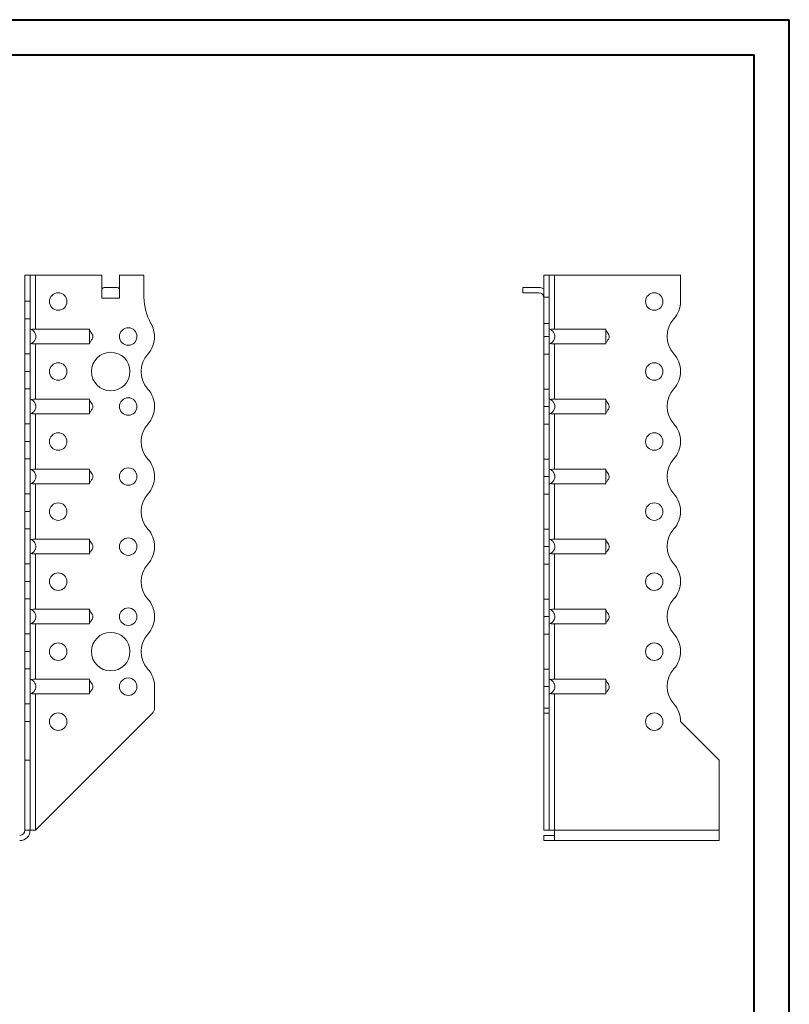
# Model space of a CAD drawing. Header units: millimetres. Extents: x 0 to 210, y 0 to 297.
# Tile 7 of 7: x 100 to 210, y 157 to 297. Entities that reach past the tile are written whole.
import ezdxf

# ---------------------------------------------------------------- set-up
doc = ezdxf.new("R2010")
doc.units = ezdxf.units.MM

msp = doc.modelspace()

# ---------------------------------------------------------------- linework, layer by layer
at = {"color": 7, "linetype": 'Continuous', "lineweight": 40}
for p, q in [((0.08, 297.21), (210.08, 297.21)), ((210.08, 0.21), (210.08, 297.21)), ((210.08, 292.21), (210.08, 297.21)), ((10.08, 292.21), (205.08, 292.21)), ((205.08, 5.21), (205.08, 292.21))]:
    msp.add_line(p, q, dxfattribs=at)
at = {"color": 7, "linetype": 'Continuous', "lineweight": 15}
for p, q in [((100.92, 260.71), (101.67, 260.71)), ((100.92, 256.99), (100.92, 260.71)), ((101.67, 256.99), (101.67, 260.71)), ((102.42, 260.71), (101.67, 260.71)), ((102.42, 253.02), (102.42, 260.71)), ((102.42, 260.71), (111.92, 260.71)), ((111.92, 257.46), (111.92, 260.71)), ((114.42, 257.46), (114.42, 260.71)), ((114.42, 260.71), (117.92, 260.71)), ((117.92, 260.71), (117.92, 257.57)), ((175.79, 260.71), (175.04, 260.71)), ((175.04, 260.71), (175.04, 257.57)), ((175.79, 260.71), (175.79, 257.57)), ((176.54, 260.71), (175.79, 260.71)), ((176.54, 253.02), (176.54, 260.71)), ((194.54, 260.71), (176.54, 260.71)), ((194.54, 256.99), (194.54, 260.71)), ((112.23, 258.96), (114.11, 258.96)), ((172.04, 258.96), (172.04, 258.21)), ((172.04, 258.96), (174.29, 258.96)), ((111.92, 257.46), (114.42, 257.46)), ((174.29, 258.21), (172.04, 258.21)), ((175.04, 257.57), (175.79, 257.57)), ((175.04, 253.83), (175.04, 257.57)), ((175.79, 257.57), (175.79, 253.83)), ((100.92, 256.99), (101.67, 256.99)), ((100.92, 254.49), (100.92, 256.99)), ((101.67, 256.99), (101.67, 254.49)), ((101.67, 254.49), (100.92, 254.49)), ((100.92, 249.49), (100.92, 254.49)), ((101.67, 249.49), (101.67, 254.49)), ((175.04, 253.83), (175.79, 253.83)), ((175.04, 251.96), (175.04, 253.83)), ((175.79, 253.83), (175.79, 251.96)), ((102.42, 253.02), (110.12, 253.02)), ((175.04, 251.96), (175.79, 251.96)), ((175.04, 249.46), (175.04, 251.96)), ((175.79, 251.96), (175.79, 249.46)), ((176.54, 253.02), (183.86, 253.02)), ((102.42, 250.91), (110.12, 250.91)), ((102.42, 243.02), (102.42, 250.91)), ((176.54, 250.91), (183.86, 250.91)), ((176.54, 243.02), (176.54, 250.91)), ((100.92, 249.49), (101.67, 249.49)), ((100.92, 246.99), (100.92, 249.49)), ((101.67, 249.49), (101.67, 246.99)), ((175.79, 249.46), (175.04, 249.46)), ((175.04, 244.46), (175.04, 249.46)), ((175.79, 244.46), (175.79, 249.46)), ((101.67, 246.99), (100.92, 246.99)), ((100.92, 246.99), (101.67, 246.99)), ((100.92, 246.99), (100.92, 246.99)), ((100.92, 244.49), (100.92, 246.99)), ((101.67, 246.99), (101.67, 246.99)), ((101.67, 246.99), (101.67, 244.49)), ((194.54, 246.99), (194.54, 246.99)), ((101.67, 244.49), (100.92, 244.49)), ((100.92, 239.49), (100.92, 244.49)), ((101.67, 239.49), (101.67, 244.49)), ((175.04, 244.46), (175.79, 244.46)), ((175.04, 241.96), (175.04, 244.46)), ((175.79, 244.46), (175.79, 241.96)), ((102.42, 243.02), (110.12, 243.02)), ((119.42, 241.96), (119.42, 241.96)), ((175.79, 241.96), (175.04, 241.96)), ((175.04, 239.46), (175.04, 241.96)), ((175.79, 241.96), (175.79, 239.46)), ((176.54, 243.02), (183.86, 243.02)), ((102.42, 240.91), (110.12, 240.91)), ((102.42, 233.02), (102.42, 240.91)), ((176.54, 240.91), (183.86, 240.91)), ((176.54, 233.02), (176.54, 240.91)), ((100.92, 239.49), (101.67, 239.49)), ((100.92, 236.99), (100.92, 239.49)), ((101.67, 239.49), (101.67, 236.99)), ((175.79, 239.46), (175.04, 239.46)), ((175.04, 234.46), (175.04, 239.46)), ((175.79, 234.46), (175.79, 239.46)), ((100.92, 236.99), (101.67, 236.99)), ((100.92, 234.49), (100.92, 236.99)), ((101.67, 236.99), (100.92, 236.99)), ((100.92, 236.99), (100.92, 236.99)), ((101.67, 236.99), (101.67, 234.49)), ((101.67, 236.99), (101.67, 236.99)), ((194.54, 236.99), (194.54, 236.99)), ((101.67, 234.49), (100.92, 234.49)), ((100.92, 229.49), (100.92, 234.49)), ((101.67, 229.49), (101.67, 234.49)), ((175.04, 234.46), (175.79, 234.46)), ((175.04, 231.96), (175.04, 234.46)), ((175.79, 234.46), (175.79, 231.96)), ((102.42, 233.02), (110.12, 233.02)), ((176.54, 233.02), (183.86, 233.02)), ((102.42, 230.91), (110.12, 230.91)), ((102.42, 223.02), (102.42, 230.91)), ((119.42, 231.96), (119.42, 231.96)), ((175.79, 231.96), (175.04, 231.96)), ((175.04, 229.46), (175.04, 231.96)), ((175.79, 231.96), (175.79, 229.46)), ((176.54, 230.91), (183.86, 230.91)), ((176.54, 223.02), (176.54, 230.91)), ((100.92, 229.49), (101.67, 229.49)), ((100.92, 226.99), (100.92, 229.49)), ((101.67, 229.49), (101.67, 226.99)), ((175.79, 229.46), (175.04, 229.46)), ((175.04, 224.46), (175.04, 229.46)), ((175.79, 224.46), (175.79, 229.46)), ((100.92, 226.99), (101.67, 226.99)), ((100.92, 224.49), (100.92, 226.99)), ((101.67, 226.99), (100.92, 226.99)), ((100.92, 226.99), (100.92, 226.99)), ((101.67, 226.99), (101.67, 224.49)), ((101.67, 226.99), (101.67, 226.99)), ((194.54, 226.99), (194.54, 226.99)), ((101.67, 224.49), (100.92, 224.49)), ((100.92, 219.49), (100.92, 224.49)), ((101.67, 219.49), (101.67, 224.49)), ((175.04, 224.46), (175.79, 224.46)), ((175.04, 221.96), (175.04, 224.46)), ((175.79, 224.46), (175.79, 221.96)), ((102.42, 223.02), (110.12, 223.02)), ((176.54, 223.02), (183.86, 223.02)), ((102.42, 220.91), (110.12, 220.91)), ((102.42, 213.02), (102.42, 220.91)), ((119.42, 221.96), (119.42, 221.96)), ((175.79, 221.96), (175.04, 221.96)), ((175.04, 219.46), (175.04, 221.96)), ((175.79, 221.96), (175.79, 219.46)), ((176.54, 220.91), (183.86, 220.91)), ((176.54, 213.02), (176.54, 220.91)), ((100.92, 219.49), (101.67, 219.49)), ((100.92, 216.99), (100.92, 219.49)), ((101.67, 219.49), (101.67, 216.99)), ((175.79, 219.46), (175.04, 219.46)), ((175.04, 214.46), (175.04, 219.46)), ((175.79, 214.46), (175.79, 219.46)), ((101.67, 216.99), (100.92, 216.99)), ((100.92, 216.99), (101.67, 216.99)), ((100.92, 216.99), (100.92, 216.99)), ((100.92, 214.49), (100.92, 216.99)), ((101.67, 216.99), (101.67, 216.99)), ((101.67, 216.99), (101.67, 214.49)), ((194.54, 216.99), (194.54, 216.99)), ((101.67, 214.49), (100.92, 214.49)), ((100.92, 209.49), (100.92, 214.49)), ((101.67, 209.49), (101.67, 214.49)), ((175.04, 214.46), (175.79, 214.46)), ((175.04, 211.96), (175.04, 214.46)), ((175.79, 214.46), (175.79, 211.96)), ((102.42, 213.02), (110.12, 213.02)), ((176.54, 213.02), (183.86, 213.02)), ((119.42, 211.96), (119.42, 211.96)), ((175.79, 211.96), (175.04, 211.96)), ((175.04, 211.96), (175.79, 211.96)), ((175.04, 211.96), (175.04, 211.96)), ((175.04, 209.46), (175.04, 211.96)), ((175.79, 211.96), (175.79, 211.96)), ((175.79, 211.96), (175.79, 209.46)), ((102.42, 210.91), (110.12, 210.91)), ((102.42, 203.02), (102.42, 210.91)), ((176.54, 210.91), (183.86, 210.91)), ((176.54, 203.02), (176.54, 210.91)), ((100.92, 209.49), (101.67, 209.49)), ((100.92, 206.99), (100.92, 209.49)), ((101.67, 209.49), (101.67, 206.99)), ((175.79, 209.46), (175.04, 209.46)), ((175.04, 204.46), (175.04, 209.46)), ((175.79, 204.46), (175.79, 209.46)), ((101.67, 206.99), (100.92, 206.99)), ((100.92, 206.99), (101.67, 206.99)), ((100.92, 204.49), (100.92, 206.99)), ((100.92, 206.99), (100.92, 206.99)), ((101.67, 206.99), (101.67, 204.49)), ((101.67, 206.99), (101.67, 206.99)), ((194.54, 206.99), (194.54, 206.99)), ((101.67, 204.49), (100.92, 204.49)), ((100.92, 199.49), (100.92, 204.49)), ((101.67, 199.49), (101.67, 204.49)), ((175.04, 204.46), (175.79, 204.46)), ((175.04, 201.96), (175.04, 204.46)), ((175.79, 204.46), (175.79, 201.96)), ((102.42, 203.02), (110.12, 203.02)), ((176.54, 203.02), (183.86, 203.02)), ((119.42, 201.96), (119.42, 198.88)), ((175.79, 201.96), (175.04, 201.96)), ((175.04, 201.96), (175.04, 198.88)), ((175.79, 201.96), (175.79, 198.88)), ((102.42, 200.91), (110.12, 200.91)), ((102.42, 181.46), (102.42, 200.91)), ((176.54, 200.91), (183.86, 200.91)), ((176.54, 181.46), (176.54, 200.91)), ((100.92, 199.49), (101.67, 199.49)), ((100.92, 196.99), (100.92, 199.49)), ((101.67, 199.49), (101.67, 196.99)), ((175.04, 198.88), (175.79, 198.88)), ((175.04, 198.17), (175.04, 198.88)), ((175.79, 198.88), (175.79, 198.17)), ((101.67, 196.99), (100.92, 196.99)), ((100.92, 196.96), (100.92, 196.99)), ((100.92, 196.96), (101.67, 196.96)), ((100.92, 191.46), (100.92, 196.96)), ((101.67, 196.96), (101.67, 196.99)), ((101.67, 191.46), (101.67, 196.96)), ((102.42, 181.46), (119.13, 198.17)), ((175.79, 198.17), (175.04, 198.17)), ((175.04, 181.46), (175.04, 198.17)), ((175.79, 181.46), (175.79, 198.17)), ((194.54, 196.96), (194.54, 196.99)), ((200.04, 191.46), (194.54, 196.96)), ((100.92, 181.46), (100.92, 191.46)), ((100.92, 191.46), (101.67, 191.46)), ((101.67, 181.46), (101.67, 191.46)), ((200.04, 181.46), (200.04, 191.46)), ((100.92, 181.46), (101.67, 181.46)), ((101.67, 181.46), (102.42, 181.46)), ((175.79, 181.46), (175.04, 181.46)), ((175.79, 181.46), (176.54, 181.46)), ((200.04, 181.46), (176.54, 181.46)), ((176.54, 181.46), (176.54, 179.96)), ((200.04, 181.46), (200.04, 179.96)), ((175.04, 180.71), (175.04, 179.96)), ((176.54, 180.71), (175.04, 180.71)), ((176.54, 179.96), (175.04, 179.96)), ((200.04, 179.96), (176.54, 179.96))]:
    msp.add_line(p, q, dxfattribs=at)
for centre, radius in [((105.67, 256.96), 1.25), ((190.79, 256.96), 1.25), ((115.67, 251.96), 1.25), ((113.17, 246.96), 2.75), ((105.67, 246.96), 1.25), ((190.79, 246.96), 1.25), ((115.67, 241.96), 1.25), ((105.67, 236.96), 1.25), ((190.79, 236.96), 1.25), ((115.67, 231.96), 1.25), ((105.67, 226.96), 1.25), ((190.79, 226.96), 1.25), ((115.67, 221.96), 1.25), ((105.67, 216.96), 1.25), ((190.79, 216.96), 1.25), ((115.67, 211.96), 1.25), ((113.17, 206.96), 2.75), ((105.67, 206.96), 1.25), ((190.79, 206.96), 1.25), ((115.67, 201.96), 1.25), ((105.67, 196.96), 1.25), ((190.79, 196.96), 1.25)]:
    msp.add_circle(centre, radius, dxfattribs=at)
for centre, radius, start, end in [((174.29, 257.46), 1.5, 60, 90), ((125.42, 257.57), 7.5, 180, 209.9264), ((174.29, 257.46), 0.75, 0, 90), ((190.79, 256.99), 3.75, 318.1877, 0), ((115.67, 251.96), 3.75, 0.0409, 29.9264), ((196.38, 251.99), 3.75, 138.1877, 221.8123), ((115.67, 251.96), 3.75, 318.1877, 0), ((121.26, 246.96), 3.75, 138.1877, 221.8196), ((190.79, 246.99), 3.75, 0, 41.8123), ((190.79, 246.99), 3.75, 318.1804, 0), ((115.67, 241.96), 3.75, 0, 41.8196), ((196.38, 241.99), 3.75, 138.1804, 221.8123), ((115.67, 241.96), 3.75, 318.1877, 0), ((121.26, 236.96), 3.75, 138.1877, 221.8123), ((190.79, 236.99), 3.75, 0, 41.8123), ((190.79, 236.99), 3.75, 318.1804, 0), ((115.67, 231.96), 3.75, 0, 41.8123), ((196.38, 231.99), 3.75, 138.1804, 221.8123), ((115.67, 231.96), 3.75, 318.1804, 0), ((121.26, 226.96), 3.75, 138.1804, 221.8196), ((190.79, 226.99), 3.75, 0, 41.8123), ((190.79, 226.99), 3.75, 318.1804, 0), ((115.67, 221.96), 3.75, 0, 41.8196), ((196.38, 221.99), 3.75, 138.1804, 221.8196), ((115.67, 221.96), 3.75, 318.1804, 0), ((121.26, 216.96), 3.75, 138.1804, 221.8196), ((190.79, 216.99), 3.75, 0, 41.8196), ((190.79, 216.99), 3.75, 318.1804, 0), ((115.67, 211.96), 3.75, 0, 41.8196), ((196.38, 211.99), 3.75, 138.1804, 221.8196), ((115.67, 211.96), 3.75, 318.1804, 0), ((121.26, 206.96), 3.75, 138.1804, 221.8196), ((190.79, 206.99), 3.75, 0, 41.8196), ((190.79, 206.99), 3.75, 318.1877, 0), ((115.67, 201.96), 3.75, 0, 41.8196), ((196.38, 201.99), 3.75, 138.1877, 221.8123), ((118.42, 198.88), 1, 315, 0), ((190.79, 196.99), 3.75, 0, 41.8123), ((100.17, 181.46), 1.5, 270, 360), ((100.17, 181.46), 0.75, 270, 360)]:
    msp.add_arc(centre, radius, start, end, dxfattribs=at)
for centre, start_param, end_param in [((112.23, 257.46), 0, 0.523599), ((114.11, 257.46), 5.759587, 6.283185)]:
    msp.add_ellipse(centre, major_axis=(0, 1.5), ratio=0.416667, start_param=start_param, end_param=end_param, dxfattribs=at)
for points, knots in [([(101.67, 250.91), (101.73, 250.92), (101.78, 250.94), (101.89, 250.99), (101.94, 251.02), (102.04, 251.09), (102.09, 251.13), (102.17, 251.21), (102.21, 251.25), (102.28, 251.35), (102.31, 251.4), (102.37, 251.5), (102.39, 251.56), (102.43, 251.67), (102.44, 251.73), (102.46, 251.84), (102.47, 251.9), (102.47, 252.02), (102.46, 252.08), (102.44, 252.2), (102.43, 252.26), (102.37, 252.43), (102.32, 252.53), (102.17, 252.72), (102.09, 252.8), (101.94, 252.9), (101.89, 252.93), (101.78, 252.98), (101.73, 253.01), (101.67, 253.02)], [0, 0, 0, 0, 0.0625, 0.0625, 0.125, 0.125, 0.1875, 0.1875, 0.25, 0.25, 0.3125, 0.3125, 0.375, 0.375, 0.4375, 0.4375, 0.5, 0.5, 0.5625, 0.5625, 0.625, 0.625, 0.75, 0.75, 0.875, 0.875, 0.9375, 0.9375, 1, 1, 1, 1]), ([(102.42, 253.02), (102.37, 253.02), (102.32, 253.02), (102.22, 253.01), (102.17, 253.01), (102.08, 253), (102.04, 252.99), (101.96, 252.97), (101.92, 252.95), (101.89, 252.93)], [0, 0, 0, 0, 0.25, 0.25, 0.5, 0.5, 0.75, 0.75, 1, 1, 1, 1]), ([(110.12, 253.02), (110.12, 253.01), (110.12, 252.98), (110.12, 252.93), (110.12, 252.9), (110.12, 252.84), (110.12, 252.8), (110.12, 252.72), (110.12, 252.67), (110.12, 252.58), (110.12, 252.53), (110.12, 252.42), (110.12, 252.37), (110.12, 252.26), (110.12, 252.2), (110.12, 252.08), (110.12, 252.02), (110.12, 251.85), (110.12, 251.73), (110.12, 251.5), (110.12, 251.4), (110.12, 251.21), (110.12, 251.12), (110.12, 251.02), (110.12, 250.99), (110.12, 250.94), (110.12, 250.92), (110.12, 250.91)], [0, 0, 0, 0, 0.0625, 0.0625, 0.125, 0.125, 0.1875, 0.1875, 0.25, 0.25, 0.3125, 0.3125, 0.375, 0.375, 0.4375, 0.4375, 0.5, 0.5, 0.625, 0.625, 0.75, 0.75, 0.875, 0.875, 0.9375, 0.9375, 1, 1, 1, 1]), ([(110.12, 250.96), (110.15, 251.03), (110.19, 251.14), (110.32, 251.29), (110.44, 251.47), (110.56, 251.67), (110.63, 251.9), (110.61, 252.13), (110.5, 252.36), (110.37, 252.55), (110.23, 252.72), (110.15, 252.85), (110.13, 252.93), (110.12, 252.96)], [0, 0, 0, 0, 0.103534, 0.187075, 0.282266, 0.376183, 0.481927, 0.573539, 0.654557, 0.788834, 0.889561, 0.944535, 1, 1, 1, 1]), ([(175.79, 253.02), (175.85, 253.01), (175.9, 252.98), (176.01, 252.93), (176.06, 252.9), (176.16, 252.84), (176.21, 252.8), (176.29, 252.72), (176.33, 252.67), (176.4, 252.58), (176.44, 252.53), (176.49, 252.42), (176.52, 252.37), (176.55, 252.26), (176.57, 252.2), (176.59, 252.08), (176.59, 252.02), (176.59, 251.85), (176.57, 251.73), (176.5, 251.5), (176.44, 251.4), (176.3, 251.21), (176.21, 251.12), (176.06, 251.02), (176.01, 250.99), (175.9, 250.94), (175.85, 250.92), (175.79, 250.91)], [0, 0, 0, 0, 0.0625, 0.0625, 0.125, 0.125, 0.1875, 0.1875, 0.25, 0.25, 0.3125, 0.3125, 0.375, 0.375, 0.4375, 0.4375, 0.5, 0.5, 0.625, 0.625, 0.75, 0.75, 0.875, 0.875, 0.9375, 0.9375, 1, 1, 1, 1]), ([(176.01, 252.93), (176.04, 252.95), (176.08, 252.97), (176.16, 252.99), (176.21, 253), (176.34, 253.02), (176.44, 253.02), (176.54, 253.02)], [0, 0, 0, 0, 0.25, 0.25, 0.5, 0.5, 1, 1, 1, 1]), ([(183.86, 250.91), (183.86, 250.92), (183.86, 250.94), (183.86, 250.99), (183.86, 251.02), (183.86, 251.09), (183.86, 251.13), (183.86, 251.21), (183.86, 251.25), (183.86, 251.35), (183.86, 251.4), (183.86, 251.5), (183.86, 251.56), (183.86, 251.67), (183.86, 251.73), (183.86, 251.84), (183.86, 251.9), (183.86, 252.02), (183.86, 252.08), (183.86, 252.2), (183.86, 252.26), (183.86, 252.43), (183.86, 252.53), (183.86, 252.72), (183.86, 252.8), (183.86, 252.9), (183.86, 252.93), (183.86, 252.98), (183.86, 253.01), (183.86, 253.02)], [0, 0, 0, 0, 0.0625, 0.0625, 0.125, 0.125, 0.1875, 0.1875, 0.25, 0.25, 0.3125, 0.3125, 0.375, 0.375, 0.4375, 0.4375, 0.5, 0.5, 0.5625, 0.5625, 0.625, 0.625, 0.75, 0.75, 0.875, 0.875, 0.9375, 0.9375, 1, 1, 1, 1]), ([(183.86, 250.96), (183.88, 251.03), (183.93, 251.14), (184.06, 251.29), (184.18, 251.47), (184.3, 251.67), (184.37, 251.9), (184.34, 252.13), (184.24, 252.36), (184.1, 252.55), (183.97, 252.72), (183.89, 252.85), (183.87, 252.93), (183.86, 252.96)], [0, 0, 0, 0, 0.103534, 0.187075, 0.282267, 0.376183, 0.481927, 0.573539, 0.654558, 0.788834, 0.889561, 0.944534, 1, 1, 1, 1]), ([(101.89, 250.99), (101.92, 250.98), (101.96, 250.96), (102.04, 250.94), (102.08, 250.93), (102.22, 250.91), (102.32, 250.91), (102.42, 250.91)], [0, 0, 0, 0, 0.25, 0.25, 0.5, 0.5, 1, 1, 1, 1]), ([(176.54, 250.91), (176.49, 250.91), (176.44, 250.91), (176.34, 250.91), (176.3, 250.92), (176.2, 250.93), (176.16, 250.94), (176.08, 250.96), (176.04, 250.98), (176.01, 250.99)], [0, 0, 0, 0, 0.25, 0.25, 0.5, 0.5, 0.75, 0.75, 1, 1, 1, 1]), ([(101.67, 240.91), (101.73, 240.92), (101.78, 240.94), (101.89, 240.99), (101.94, 241.02), (102.04, 241.09), (102.09, 241.13), (102.17, 241.21), (102.21, 241.25), (102.28, 241.35), (102.31, 241.4), (102.37, 241.5), (102.39, 241.56), (102.43, 241.67), (102.44, 241.73), (102.46, 241.84), (102.47, 241.9), (102.47, 242.02), (102.46, 242.08), (102.44, 242.2), (102.43, 242.26), (102.37, 242.43), (102.32, 242.53), (102.17, 242.72), (102.09, 242.8), (101.94, 242.9), (101.89, 242.93), (101.78, 242.98), (101.73, 243.01), (101.67, 243.02)], [0, 0, 0, 0, 0.0625, 0.0625, 0.125, 0.125, 0.1875, 0.1875, 0.25, 0.25, 0.3125, 0.3125, 0.375, 0.375, 0.4375, 0.4375, 0.5, 0.5, 0.5625, 0.5625, 0.625, 0.625, 0.75, 0.75, 0.875, 0.875, 0.9375, 0.9375, 1, 1, 1, 1]), ([(102.42, 243.02), (102.37, 243.02), (102.32, 243.02), (102.22, 243.01), (102.17, 243.01), (102.04, 242.99), (101.95, 242.97), (101.89, 242.93)], [0, 0, 0, 0, 0.25, 0.25, 0.5, 0.5, 1, 1, 1, 1]), ([(110.12, 243.02), (110.12, 243.01), (110.12, 242.98), (110.12, 242.93), (110.12, 242.9), (110.12, 242.84), (110.12, 242.8), (110.12, 242.72), (110.12, 242.67), (110.12, 242.58), (110.12, 242.53), (110.12, 242.42), (110.12, 242.37), (110.12, 242.26), (110.12, 242.2), (110.12, 242.08), (110.12, 242.02), (110.12, 241.85), (110.12, 241.73), (110.12, 241.5), (110.12, 241.4), (110.12, 241.21), (110.12, 241.12), (110.12, 241.02), (110.12, 240.99), (110.12, 240.94), (110.12, 240.92), (110.12, 240.91)], [0, 0, 0, 0, 0.0625, 0.0625, 0.125, 0.125, 0.1875, 0.1875, 0.25, 0.25, 0.3125, 0.3125, 0.375, 0.375, 0.4375, 0.4375, 0.5, 0.5, 0.625, 0.625, 0.75, 0.75, 0.875, 0.875, 0.9375, 0.9375, 1, 1, 1, 1]), ([(110.12, 240.96), (110.15, 241.03), (110.19, 241.14), (110.32, 241.29), (110.44, 241.47), (110.56, 241.67), (110.63, 241.9), (110.61, 242.13), (110.5, 242.36), (110.37, 242.55), (110.23, 242.72), (110.15, 242.85), (110.13, 242.93), (110.12, 242.96)], [0, 0, 0, 0, 0.103535, 0.187076, 0.282267, 0.376182, 0.481926, 0.573538, 0.654558, 0.788834, 0.889561, 0.944535, 1, 1, 1, 1]), ([(175.79, 243.02), (175.85, 243.01), (175.9, 242.98), (176.01, 242.93), (176.06, 242.9), (176.16, 242.84), (176.21, 242.8), (176.29, 242.72), (176.33, 242.67), (176.4, 242.58), (176.44, 242.53), (176.49, 242.42), (176.52, 242.37), (176.55, 242.26), (176.57, 242.2), (176.59, 242.08), (176.59, 242.02), (176.59, 241.85), (176.57, 241.73), (176.5, 241.5), (176.44, 241.4), (176.3, 241.21), (176.21, 241.12), (176.06, 241.02), (176.01, 240.99), (175.9, 240.94), (175.85, 240.92), (175.79, 240.91)], [0, 0, 0, 0, 0.0625, 0.0625, 0.125, 0.125, 0.1875, 0.1875, 0.25, 0.25, 0.3125, 0.3125, 0.375, 0.375, 0.4375, 0.4375, 0.5, 0.5, 0.625, 0.625, 0.75, 0.75, 0.875, 0.875, 0.9375, 0.9375, 1, 1, 1, 1]), ([(176.01, 242.93), (176.04, 242.95), (176.08, 242.97), (176.16, 242.99), (176.21, 243), (176.34, 243.02), (176.44, 243.02), (176.54, 243.02)], [0, 0, 0, 0, 0.25, 0.25, 0.5, 0.5, 1, 1, 1, 1]), ([(183.86, 240.91), (183.86, 240.92), (183.86, 240.94), (183.86, 240.99), (183.86, 241.02), (183.86, 241.09), (183.86, 241.13), (183.86, 241.21), (183.86, 241.25), (183.86, 241.35), (183.86, 241.4), (183.86, 241.5), (183.86, 241.56), (183.86, 241.67), (183.86, 241.73), (183.86, 241.84), (183.86, 241.9), (183.86, 242.02), (183.86, 242.08), (183.86, 242.2), (183.86, 242.26), (183.86, 242.43), (183.86, 242.53), (183.86, 242.72), (183.86, 242.8), (183.86, 242.9), (183.86, 242.93), (183.86, 242.98), (183.86, 243.01), (183.86, 243.02)], [0, 0, 0, 0, 0.0625, 0.0625, 0.125, 0.125, 0.1875, 0.1875, 0.25, 0.25, 0.3125, 0.3125, 0.375, 0.375, 0.4375, 0.4375, 0.5, 0.5, 0.5625, 0.5625, 0.625, 0.625, 0.75, 0.75, 0.875, 0.875, 0.9375, 0.9375, 1, 1, 1, 1]), ([(183.86, 240.96), (183.88, 241.03), (183.93, 241.14), (184.06, 241.29), (184.18, 241.47), (184.3, 241.67), (184.37, 241.9), (184.34, 242.13), (184.24, 242.36), (184.1, 242.55), (183.97, 242.72), (183.89, 242.85), (183.87, 242.93), (183.86, 242.96)], [0, 0, 0, 0, 0.103535, 0.187076, 0.282268, 0.376182, 0.481926, 0.573538, 0.654558, 0.788835, 0.889561, 0.944534, 1, 1, 1, 1]), ([(101.89, 240.99), (101.92, 240.98), (101.96, 240.96), (102.04, 240.94), (102.08, 240.93), (102.22, 240.91), (102.32, 240.91), (102.42, 240.91)], [0, 0, 0, 0, 0.25, 0.25, 0.5, 0.5, 1, 1, 1, 1]), ([(176.54, 240.91), (176.49, 240.91), (176.44, 240.91), (176.34, 240.91), (176.3, 240.92), (176.2, 240.93), (176.16, 240.94), (176.08, 240.96), (176.04, 240.98), (176.01, 240.99)], [0, 0, 0, 0, 0.25, 0.25, 0.5, 0.5, 0.75, 0.75, 1, 1, 1, 1]), ([(101.67, 230.91), (101.73, 230.92), (101.78, 230.94), (101.89, 230.99), (101.94, 231.02), (102.04, 231.09), (102.09, 231.13), (102.17, 231.21), (102.21, 231.25), (102.28, 231.35), (102.31, 231.4), (102.37, 231.5), (102.39, 231.56), (102.43, 231.67), (102.44, 231.73), (102.46, 231.84), (102.47, 231.9), (102.47, 232.02), (102.46, 232.08), (102.44, 232.2), (102.43, 232.26), (102.37, 232.43), (102.32, 232.53), (102.17, 232.72), (102.09, 232.8), (101.94, 232.9), (101.89, 232.93), (101.78, 232.98), (101.73, 233.01), (101.67, 233.02)], [0, 0, 0, 0, 0.0625, 0.0625, 0.125, 0.125, 0.1875, 0.1875, 0.25, 0.25, 0.3125, 0.3125, 0.375, 0.375, 0.4375, 0.4375, 0.5, 0.5, 0.5625, 0.5625, 0.625, 0.625, 0.75, 0.75, 0.875, 0.875, 0.9375, 0.9375, 1, 1, 1, 1]), ([(102.42, 233.02), (102.37, 233.02), (102.32, 233.02), (102.22, 233.01), (102.17, 233.01), (102.04, 232.99), (101.95, 232.97), (101.89, 232.93)], [0, 0, 0, 0, 0.25, 0.25, 0.5, 0.5, 1, 1, 1, 1]), ([(110.12, 233.02), (110.12, 233.01), (110.12, 232.98), (110.12, 232.93), (110.12, 232.9), (110.12, 232.84), (110.12, 232.8), (110.12, 232.72), (110.12, 232.67), (110.12, 232.58), (110.12, 232.53), (110.12, 232.42), (110.12, 232.37), (110.12, 232.26), (110.12, 232.2), (110.12, 232.08), (110.12, 232.02), (110.12, 231.85), (110.12, 231.73), (110.12, 231.5), (110.12, 231.4), (110.12, 231.21), (110.12, 231.12), (110.12, 231.02), (110.12, 230.99), (110.12, 230.94), (110.12, 230.92), (110.12, 230.91)], [0, 0, 0, 0, 0.0625, 0.0625, 0.125, 0.125, 0.1875, 0.1875, 0.25, 0.25, 0.3125, 0.3125, 0.375, 0.375, 0.4375, 0.4375, 0.5, 0.5, 0.625, 0.625, 0.75, 0.75, 0.875, 0.875, 0.9375, 0.9375, 1, 1, 1, 1]), ([(110.12, 230.96), (110.15, 231.03), (110.19, 231.14), (110.32, 231.29), (110.44, 231.47), (110.56, 231.67), (110.63, 231.9), (110.61, 232.13), (110.5, 232.36), (110.37, 232.55), (110.23, 232.72), (110.15, 232.85), (110.13, 232.93), (110.12, 232.96)], [0, 0, 0, 0, 0.103534, 0.187075, 0.282266, 0.376183, 0.481925, 0.573537, 0.654559, 0.788835, 0.889561, 0.944535, 1, 1, 1, 1]), ([(175.79, 233.02), (175.85, 233.01), (175.9, 232.98), (176.01, 232.93), (176.06, 232.9), (176.16, 232.84), (176.21, 232.8), (176.29, 232.72), (176.33, 232.67), (176.4, 232.58), (176.44, 232.53), (176.49, 232.42), (176.52, 232.37), (176.55, 232.26), (176.57, 232.2), (176.59, 232.08), (176.59, 232.02), (176.59, 231.85), (176.57, 231.73), (176.5, 231.5), (176.44, 231.4), (176.3, 231.21), (176.21, 231.12), (176.06, 231.02), (176.01, 230.99), (175.9, 230.94), (175.85, 230.92), (175.79, 230.91)], [0, 0, 0, 0, 0.0625, 0.0625, 0.125, 0.125, 0.1875, 0.1875, 0.25, 0.25, 0.3125, 0.3125, 0.375, 0.375, 0.4375, 0.4375, 0.5, 0.5, 0.625, 0.625, 0.75, 0.75, 0.875, 0.875, 0.9375, 0.9375, 1, 1, 1, 1]), ([(176.01, 232.93), (176.04, 232.95), (176.08, 232.97), (176.16, 232.99), (176.21, 233), (176.34, 233.02), (176.44, 233.02), (176.54, 233.02)], [0, 0, 0, 0, 0.25, 0.25, 0.5, 0.5, 1, 1, 1, 1]), ([(183.86, 230.91), (183.86, 230.92), (183.86, 230.94), (183.86, 230.99), (183.86, 231.02), (183.86, 231.09), (183.86, 231.13), (183.86, 231.21), (183.86, 231.25), (183.86, 231.35), (183.86, 231.4), (183.86, 231.5), (183.86, 231.56), (183.86, 231.67), (183.86, 231.73), (183.86, 231.84), (183.86, 231.9), (183.86, 232.02), (183.86, 232.08), (183.86, 232.2), (183.86, 232.26), (183.86, 232.43), (183.86, 232.53), (183.86, 232.72), (183.86, 232.8), (183.86, 232.9), (183.86, 232.93), (183.86, 232.98), (183.86, 233.01), (183.86, 233.02)], [0, 0, 0, 0, 0.0625, 0.0625, 0.125, 0.125, 0.1875, 0.1875, 0.25, 0.25, 0.3125, 0.3125, 0.375, 0.375, 0.4375, 0.4375, 0.5, 0.5, 0.5625, 0.5625, 0.625, 0.625, 0.75, 0.75, 0.875, 0.875, 0.9375, 0.9375, 1, 1, 1, 1]), ([(183.86, 230.96), (183.88, 231.03), (183.93, 231.14), (184.06, 231.29), (184.18, 231.47), (184.3, 231.67), (184.37, 231.9), (184.34, 232.13), (184.24, 232.36), (184.1, 232.55), (183.97, 232.72), (183.89, 232.85), (183.87, 232.93), (183.86, 232.96)], [0, 0, 0, 0, 0.103534, 0.187075, 0.282267, 0.376183, 0.481926, 0.573537, 0.654559, 0.788836, 0.889561, 0.944534, 1, 1, 1, 1]), ([(101.89, 230.99), (101.92, 230.98), (101.96, 230.96), (102.04, 230.94), (102.08, 230.93), (102.22, 230.91), (102.32, 230.91), (102.42, 230.91)], [0, 0, 0, 0, 0.25, 0.25, 0.5, 0.5, 1, 1, 1, 1]), ([(176.54, 230.91), (176.49, 230.91), (176.44, 230.91), (176.34, 230.91), (176.3, 230.92), (176.2, 230.93), (176.16, 230.94), (176.08, 230.96), (176.04, 230.98), (176.01, 230.99)], [0, 0, 0, 0, 0.25, 0.25, 0.5, 0.5, 0.75, 0.75, 1, 1, 1, 1]), ([(101.67, 220.91), (101.73, 220.92), (101.78, 220.94), (101.89, 220.99), (101.94, 221.02), (102.04, 221.09), (102.09, 221.13), (102.17, 221.21), (102.21, 221.25), (102.28, 221.35), (102.31, 221.4), (102.37, 221.5), (102.39, 221.56), (102.43, 221.67), (102.44, 221.73), (102.46, 221.84), (102.47, 221.9), (102.47, 222.02), (102.46, 222.08), (102.44, 222.2), (102.43, 222.26), (102.37, 222.43), (102.32, 222.53), (102.17, 222.72), (102.09, 222.8), (101.94, 222.9), (101.89, 222.93), (101.78, 222.98), (101.73, 223.01), (101.67, 223.02)], [0, 0, 0, 0, 0.0625, 0.0625, 0.125, 0.125, 0.1875, 0.1875, 0.25, 0.25, 0.3125, 0.3125, 0.375, 0.375, 0.4375, 0.4375, 0.5, 0.5, 0.5625, 0.5625, 0.625, 0.625, 0.75, 0.75, 0.875, 0.875, 0.9375, 0.9375, 1, 1, 1, 1]), ([(102.42, 223.02), (102.37, 223.02), (102.32, 223.02), (102.22, 223.01), (102.17, 223.01), (102.04, 222.99), (101.95, 222.97), (101.89, 222.93)], [0, 0, 0, 0, 0.25, 0.25, 0.5, 0.5, 1, 1, 1, 1]), ([(110.12, 223.02), (110.12, 223.01), (110.12, 222.98), (110.12, 222.93), (110.12, 222.9), (110.12, 222.84), (110.12, 222.8), (110.12, 222.72), (110.12, 222.67), (110.12, 222.58), (110.12, 222.53), (110.12, 222.42), (110.12, 222.37), (110.12, 222.26), (110.12, 222.2), (110.12, 222.08), (110.12, 222.02), (110.12, 221.85), (110.12, 221.73), (110.12, 221.5), (110.12, 221.4), (110.12, 221.21), (110.12, 221.12), (110.12, 221.02), (110.12, 220.99), (110.12, 220.94), (110.12, 220.92), (110.12, 220.91)], [0, 0, 0, 0, 0.0625, 0.0625, 0.125, 0.125, 0.1875, 0.1875, 0.25, 0.25, 0.3125, 0.3125, 0.375, 0.375, 0.4375, 0.4375, 0.5, 0.5, 0.625, 0.625, 0.75, 0.75, 0.875, 0.875, 0.9375, 0.9375, 1, 1, 1, 1]), ([(110.12, 220.96), (110.15, 221.03), (110.19, 221.14), (110.32, 221.29), (110.44, 221.47), (110.56, 221.67), (110.63, 221.9), (110.61, 222.13), (110.5, 222.36), (110.37, 222.55), (110.23, 222.72), (110.15, 222.85), (110.13, 222.93), (110.12, 222.96)], [0, 0, 0, 0, 0.103535, 0.187076, 0.282268, 0.376182, 0.481927, 0.573539, 0.654559, 0.788835, 0.889562, 0.944536, 1, 1, 1, 1]), ([(175.79, 223.02), (175.85, 223.01), (175.9, 222.98), (176.01, 222.93), (176.06, 222.9), (176.16, 222.84), (176.21, 222.8), (176.29, 222.72), (176.33, 222.67), (176.4, 222.58), (176.44, 222.53), (176.49, 222.42), (176.52, 222.37), (176.55, 222.26), (176.57, 222.2), (176.59, 222.08), (176.59, 222.02), (176.59, 221.85), (176.57, 221.73), (176.5, 221.5), (176.44, 221.4), (176.3, 221.21), (176.21, 221.12), (176.06, 221.02), (176.01, 220.99), (175.9, 220.94), (175.85, 220.92), (175.79, 220.91)], [0, 0, 0, 0, 0.0625, 0.0625, 0.125, 0.125, 0.1875, 0.1875, 0.25, 0.25, 0.3125, 0.3125, 0.375, 0.375, 0.4375, 0.4375, 0.5, 0.5, 0.625, 0.625, 0.75, 0.75, 0.875, 0.875, 0.9375, 0.9375, 1, 1, 1, 1]), ([(176.01, 222.93), (176.04, 222.95), (176.08, 222.97), (176.16, 222.99), (176.21, 223), (176.34, 223.02), (176.44, 223.02), (176.54, 223.02)], [0, 0, 0, 0, 0.25, 0.25, 0.5, 0.5, 1, 1, 1, 1]), ([(183.86, 220.91), (183.86, 220.92), (183.86, 220.94), (183.86, 220.99), (183.86, 221.02), (183.86, 221.09), (183.86, 221.13), (183.86, 221.21), (183.86, 221.25), (183.86, 221.35), (183.86, 221.4), (183.86, 221.5), (183.86, 221.56), (183.86, 221.67), (183.86, 221.73), (183.86, 221.84), (183.86, 221.9), (183.86, 222.02), (183.86, 222.08), (183.86, 222.2), (183.86, 222.26), (183.86, 222.43), (183.86, 222.53), (183.86, 222.72), (183.86, 222.8), (183.86, 222.9), (183.86, 222.93), (183.86, 222.98), (183.86, 223.01), (183.86, 223.02)], [0, 0, 0, 0, 0.0625, 0.0625, 0.125, 0.125, 0.1875, 0.1875, 0.25, 0.25, 0.3125, 0.3125, 0.375, 0.375, 0.4375, 0.4375, 0.5, 0.5, 0.5625, 0.5625, 0.625, 0.625, 0.75, 0.75, 0.875, 0.875, 0.9375, 0.9375, 1, 1, 1, 1]), ([(183.86, 220.96), (183.88, 221.03), (183.93, 221.14), (184.06, 221.29), (184.18, 221.47), (184.3, 221.67), (184.37, 221.9), (184.34, 222.13), (184.24, 222.36), (184.1, 222.55), (183.97, 222.72), (183.89, 222.85), (183.87, 222.93), (183.86, 222.96)], [0, 0, 0, 0, 0.103535, 0.187076, 0.282268, 0.376183, 0.481927, 0.573539, 0.654559, 0.788836, 0.889562, 0.944536, 1, 1, 1, 1]), ([(101.89, 220.99), (101.92, 220.98), (101.96, 220.96), (102.04, 220.94), (102.08, 220.93), (102.22, 220.91), (102.32, 220.91), (102.42, 220.91)], [0, 0, 0, 0, 0.25, 0.25, 0.5, 0.5, 1, 1, 1, 1]), ([(176.54, 220.91), (176.49, 220.91), (176.44, 220.91), (176.34, 220.91), (176.3, 220.92), (176.2, 220.93), (176.16, 220.94), (176.08, 220.96), (176.04, 220.98), (176.01, 220.99)], [0, 0, 0, 0, 0.25, 0.25, 0.5, 0.5, 0.75, 0.75, 1, 1, 1, 1]), ([(101.67, 210.91), (101.73, 210.92), (101.78, 210.94), (101.89, 210.99), (101.94, 211.02), (102.04, 211.09), (102.09, 211.13), (102.17, 211.21), (102.21, 211.25), (102.28, 211.35), (102.31, 211.4), (102.37, 211.5), (102.39, 211.56), (102.43, 211.67), (102.44, 211.73), (102.46, 211.84), (102.47, 211.9), (102.47, 212.02), (102.46, 212.08), (102.44, 212.2), (102.43, 212.26), (102.37, 212.43), (102.32, 212.53), (102.17, 212.72), (102.09, 212.8), (101.94, 212.9), (101.89, 212.93), (101.78, 212.98), (101.73, 213.01), (101.67, 213.02)], [0, 0, 0, 0, 0.0625, 0.0625, 0.125, 0.125, 0.1875, 0.1875, 0.25, 0.25, 0.3125, 0.3125, 0.375, 0.375, 0.4375, 0.4375, 0.5, 0.5, 0.5625, 0.5625, 0.625, 0.625, 0.75, 0.75, 0.875, 0.875, 0.9375, 0.9375, 1, 1, 1, 1]), ([(102.42, 213.02), (102.37, 213.02), (102.32, 213.02), (102.22, 213.01), (102.17, 213.01), (102.04, 212.99), (101.95, 212.97), (101.89, 212.93)], [0, 0, 0, 0, 0.25, 0.25, 0.5, 0.5, 1, 1, 1, 1]), ([(110.12, 213.02), (110.12, 213.01), (110.12, 212.98), (110.12, 212.93), (110.12, 212.9), (110.12, 212.84), (110.12, 212.8), (110.12, 212.72), (110.12, 212.67), (110.12, 212.58), (110.12, 212.53), (110.12, 212.42), (110.12, 212.37), (110.12, 212.26), (110.12, 212.2), (110.12, 212.08), (110.12, 212.02), (110.12, 211.85), (110.12, 211.73), (110.12, 211.5), (110.12, 211.4), (110.12, 211.21), (110.12, 211.12), (110.12, 211.02), (110.12, 210.99), (110.12, 210.94), (110.12, 210.92), (110.12, 210.91)], [0, 0, 0, 0, 0.0625, 0.0625, 0.125, 0.125, 0.1875, 0.1875, 0.25, 0.25, 0.3125, 0.3125, 0.375, 0.375, 0.4375, 0.4375, 0.5, 0.5, 0.625, 0.625, 0.75, 0.75, 0.875, 0.875, 0.9375, 0.9375, 1, 1, 1, 1]), ([(110.12, 210.96), (110.15, 211.03), (110.19, 211.14), (110.32, 211.29), (110.44, 211.47), (110.56, 211.67), (110.63, 211.9), (110.61, 212.13), (110.5, 212.36), (110.37, 212.55), (110.23, 212.72), (110.15, 212.85), (110.13, 212.93), (110.12, 212.96)], [0, 0, 0, 0, 0.103535, 0.187075, 0.282267, 0.376182, 0.481926, 0.573538, 0.654558, 0.788835, 0.889561, 0.944535, 1, 1, 1, 1]), ([(175.79, 213.02), (175.85, 213.01), (175.9, 212.98), (176.01, 212.93), (176.06, 212.9), (176.16, 212.84), (176.21, 212.8), (176.29, 212.72), (176.33, 212.67), (176.4, 212.58), (176.44, 212.53), (176.49, 212.42), (176.52, 212.37), (176.55, 212.26), (176.57, 212.2), (176.59, 212.08), (176.59, 212.02), (176.59, 211.85), (176.57, 211.73), (176.5, 211.5), (176.44, 211.4), (176.3, 211.21), (176.21, 211.12), (176.06, 211.02), (176.01, 210.99), (175.9, 210.94), (175.85, 210.92), (175.79, 210.91)], [0, 0, 0, 0, 0.0625, 0.0625, 0.125, 0.125, 0.1875, 0.1875, 0.25, 0.25, 0.3125, 0.3125, 0.375, 0.375, 0.4375, 0.4375, 0.5, 0.5, 0.625, 0.625, 0.75, 0.75, 0.875, 0.875, 0.9375, 0.9375, 1, 1, 1, 1]), ([(176.01, 212.93), (176.04, 212.95), (176.08, 212.97), (176.16, 212.99), (176.21, 213), (176.34, 213.02), (176.44, 213.02), (176.54, 213.02)], [0, 0, 0, 0, 0.25, 0.25, 0.5, 0.5, 1, 1, 1, 1]), ([(183.86, 210.91), (183.86, 210.92), (183.86, 210.94), (183.86, 210.99), (183.86, 211.02), (183.86, 211.09), (183.86, 211.13), (183.86, 211.21), (183.86, 211.25), (183.86, 211.35), (183.86, 211.4), (183.86, 211.5), (183.86, 211.56), (183.86, 211.67), (183.86, 211.73), (183.86, 211.84), (183.86, 211.9), (183.86, 212.02), (183.86, 212.08), (183.86, 212.2), (183.86, 212.26), (183.86, 212.43), (183.86, 212.53), (183.86, 212.72), (183.86, 212.8), (183.86, 212.9), (183.86, 212.93), (183.86, 212.98), (183.86, 213.01), (183.86, 213.02)], [0, 0, 0, 0, 0.0625, 0.0625, 0.125, 0.125, 0.1875, 0.1875, 0.25, 0.25, 0.3125, 0.3125, 0.375, 0.375, 0.4375, 0.4375, 0.5, 0.5, 0.5625, 0.5625, 0.625, 0.625, 0.75, 0.75, 0.875, 0.875, 0.9375, 0.9375, 1, 1, 1, 1]), ([(183.86, 210.96), (183.88, 211.03), (183.93, 211.14), (184.06, 211.29), (184.18, 211.47), (184.3, 211.67), (184.37, 211.9), (184.34, 212.13), (184.24, 212.36), (184.1, 212.55), (183.97, 212.72), (183.89, 212.85), (183.87, 212.93), (183.86, 212.96)], [0, 0, 0, 0, 0.103535, 0.187075, 0.282267, 0.376182, 0.481926, 0.573538, 0.654558, 0.788836, 0.889561, 0.944534, 1, 1, 1, 1]), ([(101.89, 210.99), (101.92, 210.98), (101.96, 210.96), (102.04, 210.94), (102.08, 210.93), (102.22, 210.91), (102.32, 210.91), (102.42, 210.91)], [0, 0, 0, 0, 0.25, 0.25, 0.5, 0.5, 1, 1, 1, 1]), ([(176.54, 210.91), (176.49, 210.91), (176.44, 210.91), (176.34, 210.91), (176.3, 210.92), (176.2, 210.93), (176.16, 210.94), (176.08, 210.96), (176.04, 210.98), (176.01, 210.99)], [0, 0, 0, 0, 0.25, 0.25, 0.5, 0.5, 0.75, 0.75, 1, 1, 1, 1]), ([(101.67, 200.91), (101.73, 200.92), (101.78, 200.94), (101.89, 200.99), (101.94, 201.02), (102.04, 201.09), (102.09, 201.13), (102.17, 201.21), (102.21, 201.25), (102.28, 201.35), (102.31, 201.4), (102.37, 201.5), (102.39, 201.56), (102.43, 201.67), (102.44, 201.73), (102.46, 201.84), (102.47, 201.9), (102.47, 202.02), (102.46, 202.08), (102.44, 202.2), (102.43, 202.26), (102.37, 202.43), (102.32, 202.53), (102.17, 202.72), (102.09, 202.8), (101.94, 202.9), (101.89, 202.93), (101.78, 202.98), (101.73, 203.01), (101.67, 203.02)], [0, 0, 0, 0, 0.0625, 0.0625, 0.125, 0.125, 0.1875, 0.1875, 0.25, 0.25, 0.3125, 0.3125, 0.375, 0.375, 0.4375, 0.4375, 0.5, 0.5, 0.5625, 0.5625, 0.625, 0.625, 0.75, 0.75, 0.875, 0.875, 0.9375, 0.9375, 1, 1, 1, 1]), ([(102.42, 203.02), (102.37, 203.02), (102.32, 203.02), (102.22, 203.01), (102.17, 203.01), (102.04, 202.99), (101.95, 202.97), (101.89, 202.93)], [0, 0, 0, 0, 0.25, 0.25, 0.5, 0.5, 1, 1, 1, 1]), ([(110.12, 203.02), (110.12, 203.01), (110.12, 202.98), (110.12, 202.93), (110.12, 202.9), (110.12, 202.84), (110.12, 202.8), (110.12, 202.72), (110.12, 202.67), (110.12, 202.58), (110.12, 202.53), (110.12, 202.42), (110.12, 202.37), (110.12, 202.26), (110.12, 202.2), (110.12, 202.08), (110.12, 202.02), (110.12, 201.85), (110.12, 201.73), (110.12, 201.5), (110.12, 201.4), (110.12, 201.21), (110.12, 201.12), (110.12, 201.02), (110.12, 200.99), (110.12, 200.94), (110.12, 200.92), (110.12, 200.91)], [0, 0, 0, 0, 0.0625, 0.0625, 0.125, 0.125, 0.1875, 0.1875, 0.25, 0.25, 0.3125, 0.3125, 0.375, 0.375, 0.4375, 0.4375, 0.5, 0.5, 0.625, 0.625, 0.75, 0.75, 0.875, 0.875, 0.9375, 0.9375, 1, 1, 1, 1]), ([(110.12, 200.96), (110.15, 201.03), (110.19, 201.14), (110.32, 201.29), (110.44, 201.47), (110.56, 201.67), (110.63, 201.9), (110.61, 202.13), (110.5, 202.36), (110.37, 202.55), (110.23, 202.72), (110.15, 202.85), (110.13, 202.93), (110.12, 202.96)], [0, 0, 0, 0, 0.103535, 0.187075, 0.282267, 0.376183, 0.481926, 0.573538, 0.654559, 0.788835, 0.889562, 0.944535, 1, 1, 1, 1]), ([(175.79, 203.02), (175.85, 203.01), (175.9, 202.98), (176.01, 202.93), (176.06, 202.9), (176.16, 202.84), (176.21, 202.8), (176.29, 202.72), (176.33, 202.67), (176.4, 202.58), (176.44, 202.53), (176.49, 202.42), (176.52, 202.37), (176.55, 202.26), (176.57, 202.2), (176.59, 202.08), (176.59, 202.02), (176.59, 201.85), (176.57, 201.73), (176.5, 201.5), (176.44, 201.4), (176.3, 201.21), (176.21, 201.12), (176.06, 201.02), (176.01, 200.99), (175.9, 200.94), (175.85, 200.92), (175.79, 200.91)], [0, 0, 0, 0, 0.0625, 0.0625, 0.125, 0.125, 0.1875, 0.1875, 0.25, 0.25, 0.3125, 0.3125, 0.375, 0.375, 0.4375, 0.4375, 0.5, 0.5, 0.625, 0.625, 0.75, 0.75, 0.875, 0.875, 0.9375, 0.9375, 1, 1, 1, 1]), ([(176.01, 202.93), (176.04, 202.95), (176.08, 202.97), (176.16, 202.99), (176.21, 203), (176.34, 203.02), (176.44, 203.02), (176.54, 203.02)], [0, 0, 0, 0, 0.25, 0.25, 0.5, 0.5, 1, 1, 1, 1]), ([(183.86, 200.91), (183.86, 200.92), (183.86, 200.94), (183.86, 200.99), (183.86, 201.02), (183.86, 201.09), (183.86, 201.13), (183.86, 201.21), (183.86, 201.25), (183.86, 201.35), (183.86, 201.4), (183.86, 201.5), (183.86, 201.56), (183.86, 201.67), (183.86, 201.73), (183.86, 201.84), (183.86, 201.9), (183.86, 202.02), (183.86, 202.08), (183.86, 202.2), (183.86, 202.26), (183.86, 202.43), (183.86, 202.53), (183.86, 202.72), (183.86, 202.8), (183.86, 202.9), (183.86, 202.93), (183.86, 202.98), (183.86, 203.01), (183.86, 203.02)], [0, 0, 0, 0, 0.0625, 0.0625, 0.125, 0.125, 0.1875, 0.1875, 0.25, 0.25, 0.3125, 0.3125, 0.375, 0.375, 0.4375, 0.4375, 0.5, 0.5, 0.5625, 0.5625, 0.625, 0.625, 0.75, 0.75, 0.875, 0.875, 0.9375, 0.9375, 1, 1, 1, 1]), ([(183.86, 200.96), (183.88, 201.03), (183.93, 201.14), (184.06, 201.29), (184.18, 201.47), (184.3, 201.67), (184.37, 201.9), (184.34, 202.13), (184.24, 202.36), (184.1, 202.55), (183.97, 202.72), (183.89, 202.85), (183.87, 202.93), (183.86, 202.96)], [0, 0, 0, 0, 0.103534, 0.187076, 0.282267, 0.376183, 0.481926, 0.573538, 0.654559, 0.788836, 0.889562, 0.944535, 1, 1, 1, 1]), ([(101.89, 200.99), (101.92, 200.98), (101.96, 200.96), (102.04, 200.94), (102.08, 200.93), (102.22, 200.91), (102.32, 200.91), (102.42, 200.91)], [0, 0, 0, 0, 0.25, 0.25, 0.5, 0.5, 1, 1, 1, 1]), ([(176.54, 200.91), (176.49, 200.91), (176.44, 200.91), (176.34, 200.91), (176.3, 200.92), (176.2, 200.93), (176.16, 200.94), (176.08, 200.96), (176.04, 200.98), (176.01, 200.99)], [0, 0, 0, 0, 0.25, 0.25, 0.5, 0.5, 0.75, 0.75, 1, 1, 1, 1])]:
    msp.add_open_spline(points, degree=3, knots=knots, dxfattribs=at)

doc.saveas('drawing.dxf')
